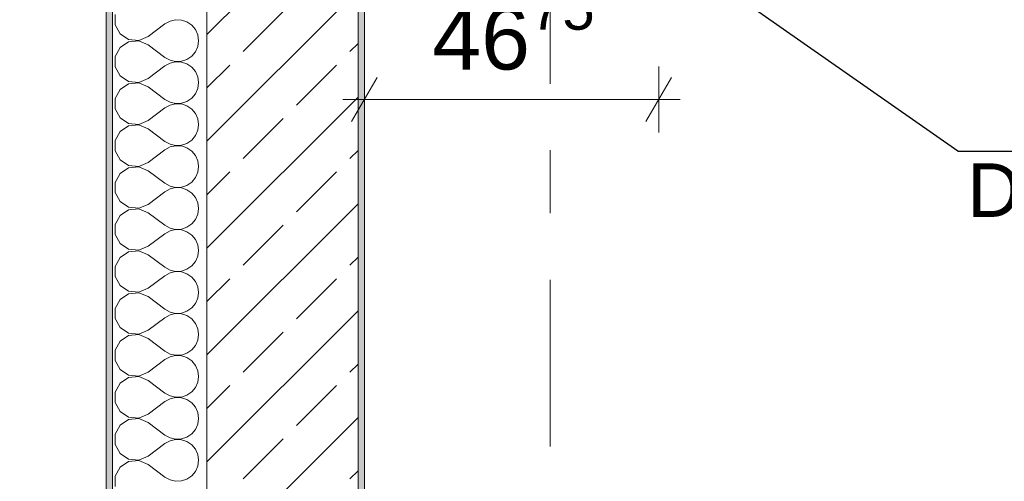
# Model space of a CAD drawing. Header units: metres. Extents: x -4 to 99, y -11 to 17.
# Tile 90 of 256: x -0.312 to 1.251, y 11.833 to 12.567. Entities that reach past the tile are written whole.
import ezdxf

# ---------------------------------------------------------------- set-up
doc = ezdxf.new("R2010")
doc.units = ezdxf.units.M
doc.header["$MEASUREMENT"] = 0
doc.linetypes.add('Strichlinie doppelt', pattern=[0.546806, 0.264583, -0.105833, 0.070556, -0.105833])
for name, color, linetype in [('152 - Bemaßung_ Beschriftung.Ausbau', 7, 'Continuous'), ('208 - Marker.Detail', 7, 'Continuous'), ('451 - Universal.Achsen Raster', 7, 'Continuous'), ('603 - Struktur.Bodenplatte_ Decke Roh', 7, 'Continuous'), ('604 - Struktur.Wand Aussen', 7, 'Continuous'), ('650 - Abdeckung.Fußboden Aufbau', 7, 'Continuous')]:
    doc.layers.add(name, color=color, linetype=linetype)
doc.styles.add('ERSTELLTER_STIL_2', font='txt')
doc.dimstyles.new('ERSTELLTER_STIL__1', dxfattribs={"dimtxt": 0.1, "dimasz": 0.0532, "dimexe": 0.18, "dimexo": 0.0625, "dimgap": 0, "dimtad": 1, "dimzin": 0, "dimdsep": 46, "dimtxsty": 'ERSTELLTER_STIL_2', "dimblk": 'ARROWHEAD_2', "dimblk1": 'ARROWHEAD_2', "dimblk2": 'ARROWHEAD_2', "dimcen": 0.09, "dimse1": 1, "dimse2": 1, "dimclrd": 7, "dimclre": 7, "dimclrt": 7, "dimazin": 0, "dimtfac": 1, "dimtdec": 4, "dimtmove": 0, "dimatfit": 3, "dimfxl": 1, "dimtolj": 1, "dimtzin": 0, "dimarcsym": 0})
doc.dimstyles.new('ERSTELLTER_STIL__2', dxfattribs={"dimtxt": 0.1, "dimasz": 0.0532, "dimexe": 0.18, "dimexo": 0.0625, "dimgap": 0, "dimtad": 1, "dimtih": 1, "dimtoh": 1, "dimzin": 0, "dimdsep": 46, "dimtxsty": 'ERSTELLTER_STIL_2', "dimblk": 'ARROWHEAD_2', "dimblk1": 'ARROWHEAD_2', "dimblk2": 'ARROWHEAD_2', "dimcen": 0.09, "dimse1": 1, "dimse2": 1, "dimclrd": 7, "dimclre": 7, "dimclrt": 7, "dimazin": 0, "dimtfac": 1, "dimtdec": 4, "dimtmove": 0, "dimatfit": 3, "dimfxl": 1, "dimtolj": 1, "dimtzin": 0, "dimarcsym": 0})

# ---------------------------------------------------------------- blocks, each defined once
blk = doc.blocks.new('*X18')
at = {"layer": '604 - Struktur.Wand Aussen', "color": 7, "linetype": 'Continuous', "lineweight": 5}
for p, q in [((-0.1607, 12.5748), (-0.1607, 12.5585)), ((-0.1607, 12.5585), (-0.153, 12.5442)), ((-0.1083, 12.54), (-0.0817, 12.56)), ((-0.0736, 12.5645), (-0.0817, 12.56)), ((-0.0647, 12.5665), (-0.0736, 12.5645)), ((-0.0555, 12.5661), (-0.0647, 12.5665)), ((-0.0468, 12.5631), (-0.0555, 12.5661)), ((-0.0392, 12.5579), (-0.0468, 12.5631)), ((-0.0333, 12.5509), (-0.0392, 12.5579)), ((-0.153, 12.5442), (-0.1395, 12.5352)), ((-0.0296, 12.5424), (-0.0333, 12.5509)), ((-0.0283, 12.5333), (-0.0296, 12.5424)), ((-0.1395, 12.5314), (-0.153, 12.5224)), ((-0.1395, 12.5352), (-0.1233, 12.5337)), ((-0.1233, 12.533), (-0.1395, 12.5314)), ((-0.1233, 12.5337), (-0.1083, 12.54)), ((-0.1083, 12.5267), (-0.1233, 12.533)), ((-0.1083, 12.5267), (-0.0817, 12.5067)), ((-0.0296, 12.5242), (-0.0283, 12.5333)), ((-0.153, 12.5224), (-0.1607, 12.5081)), ((-0.0392, 12.5087), (-0.0333, 12.5158)), ((-0.0333, 12.5158), (-0.0296, 12.5242)), ((-0.1607, 12.5081), (-0.1607, 12.4919)), ((-0.0817, 12.5067), (-0.0736, 12.5022)), ((-0.0736, 12.4978), (-0.0817, 12.4933)), ((-0.0736, 12.5022), (-0.0647, 12.5001)), ((-0.0647, 12.4999), (-0.0736, 12.4978)), ((-0.0647, 12.5001), (-0.0555, 12.5006)), ((-0.0555, 12.4994), (-0.0647, 12.4999)), ((-0.0555, 12.5006), (-0.0468, 12.5035)), ((-0.0468, 12.4965), (-0.0555, 12.4994)), ((-0.0468, 12.5035), (-0.0392, 12.5087)), ((-0.0392, 12.4913), (-0.0468, 12.4965)), ((-0.1607, 12.4919), (-0.153, 12.4776)), ((-0.1083, 12.4733), (-0.0817, 12.4933)), ((-0.0333, 12.4842), (-0.0392, 12.4913)), ((-0.0296, 12.4758), (-0.0333, 12.4842)), ((-0.153, 12.4776), (-0.1395, 12.4686)), ((-0.1395, 12.4648), (-0.153, 12.4558)), ((-0.1395, 12.4686), (-0.1233, 12.467)), ((-0.1233, 12.4663), (-0.1395, 12.4648)), ((-0.1233, 12.467), (-0.1083, 12.4733)), ((-0.1083, 12.46), (-0.1233, 12.4663)), ((-0.0283, 12.4667), (-0.0296, 12.4758)), ((-0.0296, 12.4576), (-0.0283, 12.4667)), ((-0.153, 12.4558), (-0.1607, 12.4415)), ((-0.1083, 12.46), (-0.0817, 12.44)), ((-0.0392, 12.4421), (-0.0333, 12.4491)), ((-0.0333, 12.4491), (-0.0296, 12.4576)), ((-0.1607, 12.4415), (-0.1607, 12.4252)), ((-0.0817, 12.44), (-0.0736, 12.4355)), ((-0.0736, 12.4355), (-0.0647, 12.4335)), ((-0.0647, 12.4332), (-0.0736, 12.4311)), ((-0.0647, 12.4335), (-0.0555, 12.4339)), ((-0.0555, 12.4328), (-0.0647, 12.4332)), ((-0.0555, 12.4339), (-0.0468, 12.4369)), ((-0.0468, 12.4298), (-0.0555, 12.4328)), ((-0.0468, 12.4369), (-0.0392, 12.4421)), ((-0.1607, 12.4252), (-0.153, 12.4109)), ((-0.1083, 12.4067), (-0.0817, 12.4267)), ((-0.0736, 12.4311), (-0.0817, 12.4267)), ((-0.0392, 12.4246), (-0.0468, 12.4298)), ((-0.0333, 12.4175), (-0.0392, 12.4246)), ((-0.0296, 12.4091), (-0.0333, 12.4175)), ((-0.153, 12.4109), (-0.1395, 12.4019)), ((-0.1395, 12.4019), (-0.1233, 12.4004)), ((-0.1233, 12.4004), (-0.1083, 12.4067)), ((-0.0283, 12.4), (-0.0296, 12.4091)), ((-0.0296, 12.3909), (-0.0283, 12.4)), ((-0.153, 12.3891), (-0.1607, 12.3748)), ((-0.1395, 12.3981), (-0.153, 12.3891)), ((-0.1233, 12.3996), (-0.1395, 12.3981)), ((-0.1083, 12.3933), (-0.1233, 12.3996)), ((-0.1083, 12.3933), (-0.0817, 12.3733)), ((-0.0333, 12.3825), (-0.0296, 12.3909)), ((-0.1607, 12.3748), (-0.1607, 12.3585)), ((-0.0817, 12.3733), (-0.0736, 12.3689)), ((-0.0736, 12.3689), (-0.0647, 12.3668)), ((-0.0555, 12.3672), (-0.0468, 12.3702)), ((-0.0468, 12.3702), (-0.0392, 12.3754)), ((-0.0392, 12.3754), (-0.0333, 12.3825)), ((-0.1607, 12.3585), (-0.153, 12.3442)), ((-0.1083, 12.34), (-0.0817, 12.36)), ((-0.0736, 12.3645), (-0.0817, 12.36)), ((-0.0647, 12.3665), (-0.0736, 12.3645)), ((-0.0647, 12.3668), (-0.0555, 12.3672)), ((-0.0555, 12.3661), (-0.0647, 12.3665)), ((-0.0468, 12.3631), (-0.0555, 12.3661)), ((-0.0392, 12.3579), (-0.0468, 12.3631)), ((-0.0333, 12.3509), (-0.0392, 12.3579)), ((-0.153, 12.3442), (-0.1395, 12.3352)), ((-0.1233, 12.3337), (-0.1083, 12.34)), ((-0.0296, 12.3424), (-0.0333, 12.3509)), ((-0.0283, 12.3333), (-0.0296, 12.3424)), ((-0.153, 12.3224), (-0.1607, 12.3081)), ((-0.1395, 12.3314), (-0.153, 12.3224)), ((-0.1395, 12.3352), (-0.1233, 12.3337)), ((-0.1233, 12.333), (-0.1395, 12.3314)), ((-0.1083, 12.3267), (-0.1233, 12.333)), ((-0.1083, 12.3267), (-0.0817, 12.3067)), ((-0.0333, 12.3158), (-0.0296, 12.3242)), ((-0.0296, 12.3242), (-0.0283, 12.3333)), ((-0.1607, 12.3081), (-0.1607, 12.2919)), ((-0.0817, 12.3067), (-0.0736, 12.3022)), ((-0.0468, 12.3035), (-0.0392, 12.3087)), ((-0.0392, 12.3087), (-0.0333, 12.3158)), ((-0.1607, 12.2919), (-0.153, 12.2776)), ((-0.1083, 12.2733), (-0.0817, 12.2933)), ((-0.0736, 12.2978), (-0.0817, 12.2933)), ((-0.0736, 12.3022), (-0.0647, 12.3001)), ((-0.0647, 12.2999), (-0.0736, 12.2978)), ((-0.0647, 12.3001), (-0.0555, 12.3006)), ((-0.0555, 12.2994), (-0.0647, 12.2999)), ((-0.0555, 12.3006), (-0.0468, 12.3035)), ((-0.0468, 12.2965), (-0.0555, 12.2994)), ((-0.0392, 12.2913), (-0.0468, 12.2965)), ((-0.0333, 12.2842), (-0.0392, 12.2913)), ((-0.153, 12.2776), (-0.1395, 12.2686)), ((-0.0296, 12.2758), (-0.0333, 12.2842)), ((-0.0283, 12.2667), (-0.0296, 12.2758)), ((-0.1395, 12.2648), (-0.153, 12.2558)), ((-0.1395, 12.2686), (-0.1233, 12.267)), ((-0.1233, 12.2663), (-0.1395, 12.2648)), ((-0.1233, 12.267), (-0.1083, 12.2733)), ((-0.1083, 12.26), (-0.1233, 12.2663)), ((-0.1083, 12.26), (-0.0817, 12.24)), ((-0.0296, 12.2576), (-0.0283, 12.2667)), ((-0.153, 12.2558), (-0.1607, 12.2415)), ((-0.0392, 12.2421), (-0.0333, 12.2491)), ((-0.0333, 12.2491), (-0.0296, 12.2576)), ((-0.1607, 12.2415), (-0.1607, 12.2252)), ((-0.0817, 12.24), (-0.0736, 12.2355)), ((-0.0736, 12.2311), (-0.0817, 12.2267)), ((-0.0736, 12.2355), (-0.0647, 12.2335)), ((-0.0647, 12.2332), (-0.0736, 12.2311)), ((-0.0647, 12.2335), (-0.0555, 12.2339)), ((-0.0555, 12.2328), (-0.0647, 12.2332)), ((-0.0555, 12.2339), (-0.0468, 12.2369)), ((-0.0468, 12.2298), (-0.0555, 12.2328)), ((-0.0468, 12.2369), (-0.0392, 12.2421)), ((-0.0392, 12.2246), (-0.0468, 12.2298)), ((-0.1607, 12.2252), (-0.153, 12.2109)), ((-0.1083, 12.2067), (-0.0817, 12.2267)), ((-0.0333, 12.2175), (-0.0392, 12.2246)), ((-0.0296, 12.2091), (-0.0333, 12.2175)), ((-0.153, 12.2109), (-0.1395, 12.2019)), ((-0.1395, 12.1981), (-0.153, 12.1891)), ((-0.1395, 12.2019), (-0.1233, 12.2004)), ((-0.1233, 12.1996), (-0.1395, 12.1981)), ((-0.1233, 12.2004), (-0.1083, 12.2067)), ((-0.1083, 12.1933), (-0.1233, 12.1996)), ((-0.0283, 12.2), (-0.0296, 12.2091)), ((-0.0296, 12.1909), (-0.0283, 12.2)), ((-0.153, 12.1891), (-0.1607, 12.1748)), ((-0.1083, 12.1933), (-0.0817, 12.1733)), ((-0.0392, 12.1754), (-0.0333, 12.1825)), ((-0.0333, 12.1825), (-0.0296, 12.1909)), ((-0.1607, 12.1748), (-0.1607, 12.1585)), ((-0.0817, 12.1733), (-0.0736, 12.1689)), ((-0.0736, 12.1689), (-0.0647, 12.1668)), ((-0.0647, 12.1665), (-0.0736, 12.1645)), ((-0.0647, 12.1668), (-0.0555, 12.1672)), ((-0.0555, 12.1661), (-0.0647, 12.1665)), ((-0.0555, 12.1672), (-0.0468, 12.1702)), ((-0.0468, 12.1631), (-0.0555, 12.1661)), ((-0.0468, 12.1702), (-0.0392, 12.1754)), ((-0.1607, 12.1585), (-0.153, 12.1442)), ((-0.1083, 12.14), (-0.0817, 12.16)), ((-0.0736, 12.1645), (-0.0817, 12.16)), ((-0.0392, 12.1579), (-0.0468, 12.1631)), ((-0.0333, 12.1509), (-0.0392, 12.1579)), ((-0.0296, 12.1424), (-0.0333, 12.1509)), ((-0.153, 12.1442), (-0.1395, 12.1352)), ((-0.1395, 12.1352), (-0.1233, 12.1337)), ((-0.1233, 12.1337), (-0.1083, 12.14)), ((-0.0283, 12.1333), (-0.0296, 12.1424)), ((-0.153, 12.1224), (-0.1607, 12.1081)), ((-0.1395, 12.1314), (-0.153, 12.1224)), ((-0.1233, 12.133), (-0.1395, 12.1314)), ((-0.1083, 12.1267), (-0.1233, 12.133)), ((-0.1083, 12.1267), (-0.0817, 12.1067)), ((-0.0333, 12.1158), (-0.0296, 12.1242)), ((-0.0296, 12.1242), (-0.0283, 12.1333)), ((-0.1607, 12.1081), (-0.1607, 12.0919)), ((-0.0817, 12.1067), (-0.0736, 12.1022)), ((-0.0555, 12.1006), (-0.0468, 12.1035)), ((-0.0468, 12.1035), (-0.0392, 12.1087)), ((-0.0392, 12.1087), (-0.0333, 12.1158)), ((-0.1607, 12.0919), (-0.153, 12.0776)), ((-0.1083, 12.0733), (-0.0817, 12.0933)), ((-0.0736, 12.0978), (-0.0817, 12.0933)), ((-0.0736, 12.1022), (-0.0647, 12.1001)), ((-0.0647, 12.0999), (-0.0736, 12.0978)), ((-0.0647, 12.1001), (-0.0555, 12.1006)), ((-0.0555, 12.0994), (-0.0647, 12.0999)), ((-0.0468, 12.0965), (-0.0555, 12.0994)), ((-0.0392, 12.0913), (-0.0468, 12.0965)), ((-0.0333, 12.0842), (-0.0392, 12.0913)), ((-0.153, 12.0776), (-0.1395, 12.0686)), ((-0.1233, 12.067), (-0.1083, 12.0733)), ((-0.0296, 12.0758), (-0.0333, 12.0842)), ((-0.0283, 12.0667), (-0.0296, 12.0758)), ((-0.1395, 12.0648), (-0.153, 12.0558)), ((-0.1395, 12.0686), (-0.1233, 12.067)), ((-0.1233, 12.0663), (-0.1395, 12.0648)), ((-0.1083, 12.06), (-0.1233, 12.0663)), ((-0.1083, 12.06), (-0.0817, 12.04)), ((-0.0333, 12.0491), (-0.0296, 12.0576)), ((-0.0296, 12.0576), (-0.0283, 12.0667)), ((-0.153, 12.0558), (-0.1607, 12.0415)), ((-0.1607, 12.0415), (-0.1607, 12.0252)), ((-0.0468, 12.0369), (-0.0392, 12.0421)), ((-0.0392, 12.0421), (-0.0333, 12.0491)), ((-0.1607, 12.0252), (-0.153, 12.0109)), ((-0.1083, 12.0067), (-0.0817, 12.0267)), ((-0.0817, 12.04), (-0.0736, 12.0355)), ((-0.0736, 12.0311), (-0.0817, 12.0267)), ((-0.0736, 12.0355), (-0.0647, 12.0335)), ((-0.0647, 12.0332), (-0.0736, 12.0311)), ((-0.0647, 12.0335), (-0.0555, 12.0339)), ((-0.0555, 12.0328), (-0.0647, 12.0332)), ((-0.0555, 12.0339), (-0.0468, 12.0369)), ((-0.0468, 12.0298), (-0.0555, 12.0328)), ((-0.0392, 12.0246), (-0.0468, 12.0298)), ((-0.153, 12.0109), (-0.1395, 12.0019)), ((-0.0333, 12.0175), (-0.0392, 12.0246)), ((-0.0296, 12.0091), (-0.0333, 12.0175)), ((-0.0283, 12), (-0.0296, 12.0091)), ((-0.1395, 11.9981), (-0.153, 11.9891)), ((-0.1395, 12.0019), (-0.1233, 12.0004)), ((-0.1233, 11.9996), (-0.1395, 11.9981)), ((-0.1233, 12.0004), (-0.1083, 12.0067)), ((-0.1083, 11.9933), (-0.1233, 11.9996)), ((-0.0296, 11.9909), (-0.0283, 12)), ((-0.153, 11.9891), (-0.1607, 11.9748)), ((-0.1083, 11.9933), (-0.0817, 11.9733)), ((-0.0392, 11.9754), (-0.0333, 11.9825)), ((-0.0333, 11.9825), (-0.0296, 11.9909)), ((-0.1607, 11.9748), (-0.1607, 11.9585)), ((-0.0817, 11.9733), (-0.0736, 11.9689)), ((-0.0736, 11.9645), (-0.0817, 11.96)), ((-0.0736, 11.9689), (-0.0647, 11.9668)), ((-0.0647, 11.9665), (-0.0736, 11.9645)), ((-0.0647, 11.9668), (-0.0555, 11.9672)), ((-0.0555, 11.9661), (-0.0647, 11.9665)), ((-0.0555, 11.9672), (-0.0468, 11.9702)), ((-0.0468, 11.9631), (-0.0555, 11.9661)), ((-0.0468, 11.9702), (-0.0392, 11.9754)), ((-0.0392, 11.9579), (-0.0468, 11.9631)), ((-0.1607, 11.9585), (-0.153, 11.9442)), ((-0.1083, 11.94), (-0.0817, 11.96)), ((-0.0333, 11.9509), (-0.0392, 11.9579)), ((-0.0296, 11.9424), (-0.0333, 11.9509)), ((-0.153, 11.9442), (-0.1395, 11.9352)), ((-0.1395, 11.9314), (-0.153, 11.9224)), ((-0.1395, 11.9352), (-0.1233, 11.9337)), ((-0.1233, 11.933), (-0.1395, 11.9314)), ((-0.1233, 11.9337), (-0.1083, 11.94)), ((-0.1083, 11.9267), (-0.1233, 11.933)), ((-0.0283, 11.9333), (-0.0296, 11.9424)), ((-0.0296, 11.9242), (-0.0283, 11.9333)), ((-0.153, 11.9224), (-0.1607, 11.9081)), ((-0.1083, 11.9267), (-0.0817, 11.9067)), ((-0.0392, 11.9087), (-0.0333, 11.9158)), ((-0.0333, 11.9158), (-0.0296, 11.9242)), ((-0.1607, 11.9081), (-0.1607, 11.8919)), ((-0.0817, 11.9067), (-0.0736, 11.9022)), ((-0.0736, 11.9022), (-0.0647, 11.9001)), ((-0.0647, 11.8999), (-0.0736, 11.8978)), ((-0.0647, 11.9001), (-0.0555, 11.9006)), ((-0.0555, 11.8994), (-0.0647, 11.8999)), ((-0.0555, 11.9006), (-0.0468, 11.9035)), ((-0.0468, 11.9035), (-0.0392, 11.9087)), ((-0.1607, 11.8919), (-0.153, 11.8776)), ((-0.1083, 11.8733), (-0.0817, 11.8933)), ((-0.0736, 11.8978), (-0.0817, 11.8933)), ((-0.0468, 11.8965), (-0.0555, 11.8994)), ((-0.0392, 11.8913), (-0.0468, 11.8965)), ((-0.0333, 11.8842), (-0.0392, 11.8913)), ((-0.0296, 11.8758), (-0.0333, 11.8842)), ((-0.153, 11.8776), (-0.1395, 11.8686)), ((-0.1395, 11.8686), (-0.1233, 11.867)), ((-0.1233, 11.867), (-0.1083, 11.8733)), ((-0.0283, 11.8667), (-0.0296, 11.8758)), ((-0.153, 11.8558), (-0.1607, 11.8415)), ((-0.1395, 11.8648), (-0.153, 11.8558)), ((-0.1233, 11.8663), (-0.1395, 11.8648)), ((-0.1083, 11.86), (-0.1233, 11.8663)), ((-0.1083, 11.86), (-0.0817, 11.84)), ((-0.0333, 11.8491), (-0.0296, 11.8576)), ((-0.0296, 11.8576), (-0.0283, 11.8667)), ((-0.1607, 11.8415), (-0.1607, 11.8252)), ((-0.0817, 11.84), (-0.0736, 11.8355)), ((-0.0468, 11.8369), (-0.0392, 11.8421)), ((-0.0392, 11.8421), (-0.0333, 11.8491)), ((-0.0736, 11.8355), (-0.0647, 11.8335)), ((-0.0647, 11.8335), (-0.0555, 11.8339)), ((-0.0555, 11.8339), (-0.0468, 11.8369))]:
    blk.add_line(p, q, dxfattribs=at)
blk = doc.blocks.new('*D265')
at = {"layer": '152 - Bemaßung_ Beschriftung.Ausbau', "color": 7, "linetype": 'Continuous', "lineweight": 5}
for p, q in [((0.225, 15.3025), (0.225, 15.4075)), ((0.2452, 15.39), (0.2048, 15.32)), ((7.6802, 15.39), (7.6398, 15.32)), ((-0.015, 15.355), (0.225, 15.355)), ((0.225, 15.355), (7.66, 15.355))]:
    blk.add_line(p, q, dxfattribs=at)
at = {"layer": '152 - Bemaßung_ Beschriftung.Ausbau', "color": 7, "lineweight": 5, "char_height": 0.1, "attachment_point": 7, "style": 'ERSTELLTER_STIL_2'}
for s, insert in [('\\A1;{\\pql;\\fArial|b0|i0|c0|p38;7,43\\fArial|b0|i0|c0|p38;\\A1{\\H.66x;\\S5^  ;}}', (3.7086, 15.3556)), ('\\A1;{\\pql;\\fArial|b0|i0|c0|p38;14}', (7.488, 15.375))]:
    blk.add_mtext(s, dxfattribs=dict(at, insert=insert))
blk = doc.blocks.new('ARROWHEAD_2')
at = {"color": 0, "linetype": 'Continuous', "lineweight": 0}
for p, q in [((-0.378, -0.655), (0.378, 0.655)), ((0, 0), (-1, 0))]:
    blk.add_line(p, q, dxfattribs=at)
blk = doc.blocks.new('*D266')
at = {"layer": '152 - Bemaßung_ Beschriftung.Ausbau', "color": 7, "linetype": 'Continuous', "lineweight": 5}
for p, q in [((7.66, 15.3025), (7.66, 15.4075)), ((7.6802, 15.39), (7.6398, 15.32)), ((7.8202, 15.39), (7.7798, 15.32)), ((0.225, 15.355), (7.66, 15.355)), ((7.66, 15.355), (7.8, 15.355))]:
    blk.add_line(p, q, dxfattribs=at)
blk = doc.blocks.new('*D360')
at = {"layer": '152 - Bemaßung_ Beschriftung.Ausbau', "color": 7, "linetype": 'Continuous', "lineweight": 5}
for p, q in [((-1.175, 7.895), (-1.175, 13.695)), ((-1.21, 7.9152), (-1.14, 7.8748)), ((-1.1225, 7.895), (-1.2275, 7.895)), ((-1.175, 6.105), (-1.175, 7.895)), ((-1.21, 6.1252), (-1.14, 6.0848)), ((-1.1225, 6.105), (-1.2275, 6.105))]:
    blk.add_line(p, q, dxfattribs=at)
at = {"layer": '152 - Bemaßung_ Beschriftung.Ausbau', "color": 7, "lineweight": 5, "char_height": 0.1, "attachment_point": 7, "rotation": 90, "style": 'ERSTELLTER_STIL_2'}
for s, insert in [('\\A1;{\\pql;\\fArial|b0|i0|c0|p38;1,79}', (-1.195, 6.867)), ('\\A1;{\\pql;\\fArial|b0|i0|c0|p38;2,01}', (-1.055, 6.867))]:
    blk.add_mtext(s, dxfattribs=dict(at, insert=insert))
blk = doc.blocks.new('*D361')
at = {"layer": '152 - Bemaßung_ Beschriftung.Ausbau', "color": 7, "linetype": 'Continuous', "lineweight": 5}
for p, q in [((-1.21, 13.7152), (-1.14, 13.6748)), ((-1.1225, 13.695), (-1.2275, 13.695)), ((-1.175, 7.895), (-1.175, 13.695)), ((-1.21, 7.9152), (-1.14, 7.8748))]:
    blk.add_line(p, q, dxfattribs=at)
at = {"layer": '152 - Bemaßung_ Beschriftung.Ausbau', "color": 7, "lineweight": 5, "insert": (-1.195, 10.662), "char_height": 0.1, "attachment_point": 7, "rotation": 90, "style": 'ERSTELLTER_STIL_2'}
blk.add_mtext('\\A1;{\\pql;\\fArial|b0|i0|c0|p38;5,80}', dxfattribs=at)
blk = doc.blocks.new('*D366')
at = {"layer": '152 - Bemaßung_ Beschriftung.Ausbau', "color": 7, "linetype": 'Continuous', "lineweight": 5}
for p, q in [((-1.71, 13.4752), (-1.64, 13.4348)), ((-1.6225, 13.455), (-1.7275, 13.455)), ((-1.675, 0.245), (-1.675, 13.455)), ((-1.71, 0.2652), (-1.64, 0.2248)), ((-1.6225, 0.245), (-1.7275, 0.245)), ((-1.675, 0.005), (-1.675, 0.245))]:
    blk.add_line(p, q, dxfattribs=at)
at = {"layer": '152 - Bemaßung_ Beschriftung.Ausbau', "color": 7, "lineweight": 5, "insert": (-1.695, 6.679), "char_height": 0.1, "attachment_point": 7, "rotation": 90, "style": 'ERSTELLTER_STIL_2'}
blk.add_mtext('\\A1;{\\pql;\\fArial|b0|i0|c0|p38;13,21}', dxfattribs=at)
blk = doc.blocks.new('*D377')
at = {"layer": '152 - Bemaßung_ Beschriftung.Ausbau', "color": 7, "linetype": 'Continuous', "lineweight": 5}
for p, q in [((-2.21, 13.0202), (-2.14, 12.9798)), ((-2.1225, 13), (-2.2275, 13)), ((-2.175, 8.5), (-2.175, 13)), ((-2.21, 8.5202), (-2.14, 8.4798)), ((-2.1225, 8.5), (-2.2275, 8.5))]:
    blk.add_line(p, q, dxfattribs=at)
at = {"layer": '152 - Bemaßung_ Beschriftung.Ausbau', "color": 7, "lineweight": 5, "insert": (-2.195, 10.617), "char_height": 0.1, "attachment_point": 7, "rotation": 90, "style": 'ERSTELLTER_STIL_2'}
blk.add_mtext('\\A1;{\\pql;\\fArial|b0|i0|c0|p38;4,50}', dxfattribs=at)
blk = doc.blocks.new('*D382')
at = {"layer": '152 - Bemaßung_ Beschriftung.Ausbau', "color": 7, "linetype": 'Continuous', "lineweight": 5}
for p, q in [((-2.675, 13.845), (-2.675, 13.8792)), ((-2.64, 13.8248), (-2.71, 13.8652)), ((-2.6225, 13.845), (-2.7275, 13.845)), ((-2.675, -0.145), (-2.675, 13.845)), ((-2.71, -0.1248), (-2.64, -0.1652)), ((-2.6225, -0.145), (-2.7275, -0.145)), ((-2.675, -0.1792), (-2.675, -0.145))]:
    blk.add_line(p, q, dxfattribs=at)
at = {"layer": '152 - Bemaßung_ Beschriftung.Ausbau', "color": 7, "lineweight": 5, "insert": (-2.695, 6.679), "char_height": 0.1, "attachment_point": 7, "rotation": 90, "style": 'ERSTELLTER_STIL_2'}
blk.add_mtext('\\A1;{\\pql;\\fArial|b0|i0|c0|p38;13,99}', dxfattribs=at)
blk = doc.blocks.new('*D637')
at = {"layer": '152 - Bemaßung_ Beschriftung.Ausbau', "color": 7, "linetype": 'Continuous', "lineweight": 5}
for p, q in [((0.235, 12.3875), (0.235, 12.4925)), ((0.7025, 12.3875), (0.7025, 12.4925)), ((0.2552, 12.475), (0.2148, 12.405)), ((0.6823, 12.405), (0.7227, 12.475)), ((0.2008, 12.44), (0.235, 12.44)), ((0.235, 12.44), (0.7025, 12.44)), ((0.7025, 12.44), (0.7367, 12.44))]:
    blk.add_line(p, q, dxfattribs=at)
at = {"layer": '152 - Bemaßung_ Beschriftung.Ausbau', "color": 7, "lineweight": 5, "insert": (0.3428, 12.4583), "char_height": 0.1, "attachment_point": 7, "style": 'ERSTELLTER_STIL_2'}
blk.add_mtext('\\A1;{\\pql;\\fArial|b0|i0|c0|p38;46\\fArial|b0|i0|c0|p38;\\A1{\\H.66x;\\S75^  ;}}', dxfattribs=at)

msp = doc.modelspace()

# ---------------------------------------------------------------- hatches: boundary and pattern name
at = {"layer": '604 - Struktur.Wand Aussen', "linetype": 'Continuous', "lineweight": 0, "true_color": 0x000000}
h = msp.add_hatch(dxfattribs=at)
h.set_pattern_fill('Verputz_0001', color=18, style=0, pattern_type=2)
h.set_pattern_definition([(0, (0, 0), (0, 0.08660254), [0, -0.05]), (0, (0.025, 0.0433), (0, 0.08660254), [0, -0.05])])
h.paths.add_polyline_path([(-0.175, 13.845), (-0.175, 7.895), (-0.165, 7.895), (-0.165, 13.845)])
h = msp.add_hatch(dxfattribs=at)
h.set_pattern_fill('Beton__Stahlbeton_0001', color=18, style=0, pattern_type=2)
h.set_pattern_definition([(45, (0, 0), (-0.0848528, 0.0848528), []), (45, (-0.04243, 0.04243), (-0.0848528, 0.0848528), [0.09, -0.03])])
h.paths.add_polyline_path([(-0.015, 13.455), (-0.015, 7.895), (0.105, 7.895), (0.175, 7.895), (0.225, 7.895), (0.225, 13.455)])
h = msp.add_hatch(dxfattribs=at)
h.set_pattern_fill('Gips_0001', color=18, style=0, pattern_type=2)
h.set_pattern_definition([(45, (0, 0), (-0.01767767, 0.01767767), [0, -0.025])])
h.paths.add_polyline_path([(0.235, 8.51), (0.235, 13.445), (0.225, 13.445), (0.225, 8.51)])

# ---------------------------------------------------------------- linework, layer by layer
at = {"layer": '208 - Marker.Detail', "color": 30, "linetype": 'Continuous', "lineweight": 25, "true_color": 0xff6e00}
for p, q in [((1.1776, 12.3579), (0.7845, 12.6327)), ((1.1776, 12.3579), (1.2276, 12.3579)), ((1.2276, 12.3579), (2.9776, 12.3579))]:
    msp.add_line(p, q, dxfattribs=at)
at = {"layer": '451 - Universal.Achsen Raster', "color": 160, "linetype": 'Strichlinie doppelt', "lineweight": 9, "true_color": 0x3232ff}
msp.add_line((0.53, -10.585), (0.53, 16.355), dxfattribs=at)
at = {"layer": '603 - Struktur.Bodenplatte_ Decke Roh', "color": 7, "linetype": 'Continuous', "lineweight": 18, "flags": 128}
msp.add_lwpolyline([(47.48, 13.695), (14.78, 13.695), (14.78, 13), (14.84, 13), (14.84, 8.585), (13.03, 8.585), (13.03, 8.725), (11.41, 8.725), (11.41, 13), (11.48, 13), (11.48, 13.695), (-0.015, 13.695), (-0.015, 0.005)], dxfattribs=at)
at = {"layer": '604 - Struktur.Wand Aussen', "color": 7, "linetype": 'Continuous', "lineweight": 5}
msp.add_line((-0.165, 13.705), (-0.165, 7.895), dxfattribs=at)
at = {"layer": '604 - Struktur.Wand Aussen', "color": 7, "linetype": 'Continuous', "lineweight": 13}
for p, q in [((-0.015, 13.455), (-0.015, 7.895)), ((0.225, 8.51), (0.225, 13.445))]:
    msp.add_line(p, q, dxfattribs=at)
at = {"layer": '604 - Struktur.Wand Aussen', "color": 7, "linetype": 'Continuous', "lineweight": 5, "flags": 128}
for points in [[(-0.175, 13.845), (-0.175, 7.895)], [(0.235, 8.51), (0.235, 13.445)]]:
    msp.add_lwpolyline(points, dxfattribs=at)
at = {"layer": '650 - Abdeckung.Fußboden Aufbau', "color": 7, "linetype": 'Continuous', "lineweight": 13, "flags": 128}
msp.add_lwpolyline([(7.81, 7.51), (7.66, 7.51), (7.66, 8.09), (7.57, 8.09), (7.57, 8.51), (7.66, 8.51), (7.66, 12.99), (7.57, 12.99), (7.57, 13.445), (4.29, 13.445), (4.29, 12.99), (3.97, 12.99), (3.97, 13.445), (0.69, 13.445), (0.69, 12.99), (0.37, 12.99), (0.37, 13.445), (0.235, 13.445), (0.235, 8.51)], dxfattribs=at)

# ---------------------------------------------------------------- block references
at = {"layer": '604 - Struktur.Wand Aussen', "color": 7, "lineweight": 18}
msp.add_blockref('*X18', (0, 0), dxfattribs=at)

# ---------------------------------------------------------------- texts
at = {"layer": '208 - Marker.Detail', "color": 30, "lineweight": 25, "true_color": 0xff6e00, "insert": (1.1922, 12.3384), "char_height": 0.085, "attachment_point": 1, "style": 'ERSTELLTER_STIL_2'}
msp.add_mtext('\\A1;{\\pql;\\fArial|b0|i0|c0|p38;Detail - Trockenbau Stütze Achse 1}', dxfattribs=at)

# ---------------------------------------------------------------- dimensions: what is measured, and where the dimension line sits
at = {"layer": '152 - Bemaßung_ Beschriftung.Ausbau', "color": 7, "linetype": 'Continuous', "lineweight": 5}
for base, p1, p2, picture, middle in [((7.66002, 15.355), (0.225, 13.455), (7.66002, 10.74998), '*D265', (3.9735, 15.425)), ((7.8, 15.355), (7.66, 10.75), (7.8, 10.75), '*D266', (7.5643, 15.425)), ((0.7025, 12.44), (0.235, 12.69), (0.7025, 12.69), '*D637', (0.5922, 12.51))]:
    dim = msp.add_linear_dim(base=base, p1=p1, p2=p2, dimstyle='ERSTELLTER_STIL__2', dxfattribs=at)
    dim.commit()
    dim.dimension.update_dxf_attribs({"geometry": picture, "text_midpoint": middle, "dimtype": 160})
for base, p1, p2, picture, middle in [((-2.675, 13.845), (-0.165, -0.145), (-0.165, 13.845), '*D382', (-2.745, 6.847)), ((-1.175, 13.695), (0.105, 7.895), (-0.015, 13.695), '*D361', (-1.245, 10.7919)), ((-1.175, 7.895), (0.105, 6.105), (0.105, 7.895), '*D360', (-1.245, 6.9969)), ((-1.675, 13.455), (0.225, 0.245), (0.225, 13.455), '*D366', (-1.745, 6.847)), ((-2.175, 13), (0.68, 8.5), (0.68, 13), '*D377', (-2.245, 10.7468))]:
    dim = msp.add_linear_dim(base=base, p1=p1, p2=p2, angle=90, dimstyle='ERSTELLTER_STIL__1', dxfattribs=at)
    dim.commit()
    dim.dimension.update_dxf_attribs({"geometry": picture, "text_midpoint": middle, "dimtype": 160, "text_rotation": 90})

doc.saveas('drawing.dxf')
